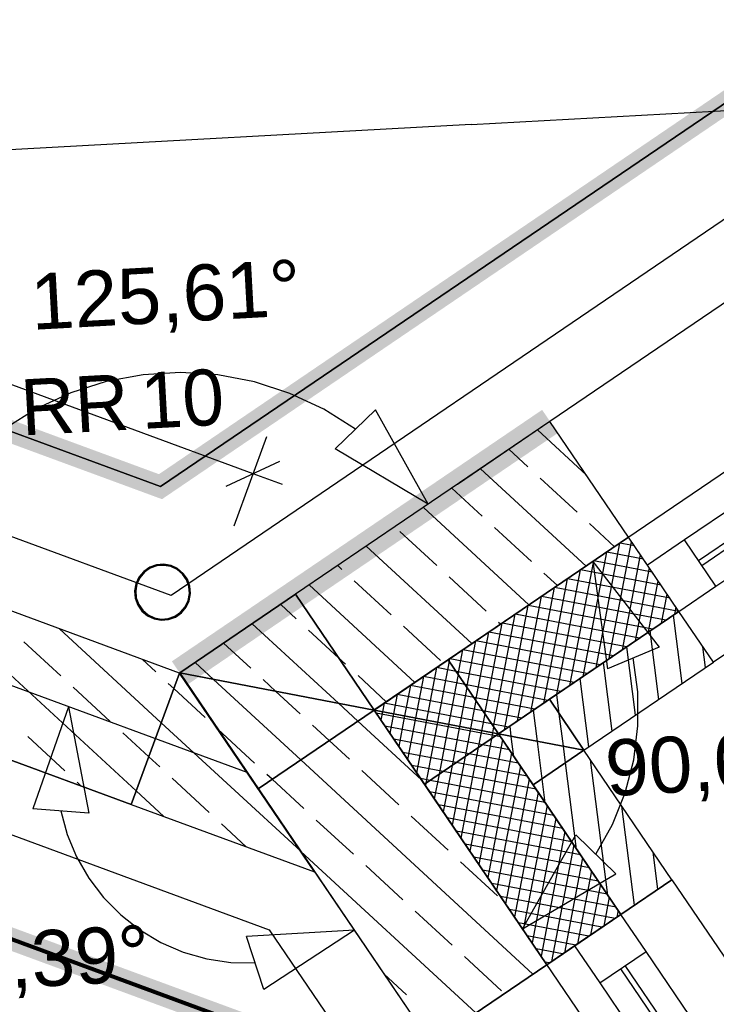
# Model space of a CAD drawing. Extents: x 199 to 1388, y 138 to 979.
# Tile 139 of 155: x 1005 to 1030, y 509 to 544. Entities that reach past the tile are written whole.
import ezdxf
from ezdxf.lldxf.tags import DXFTag

# ---------------------------------------------------------------- set-up
doc = ezdxf.new("R2010")
doc.units = 0
doc.layers.get('0').update_dxf_attribs({"lineweight": 25})
for name, color, linetype, lineweight, true_color in [('01AFU Allgemein Bemaßung-A07ET47HDI', 7, 'Continuous', 25, 0x848484), ('20 Außenwände-A07ET47EDI', 7, 'Continuous', 25, 0x848484), ('20 Dach Stb-Decke-A07ET47IDI', 7, 'Continuous', 25, 0x848484), ('20 Fallrohre - Beschriftung-A07ET47PDI', 7, 'Continuous', 25, 0x848484), ('20 Fallrohre-A07ET47YDI', 7, 'Continuous', 25, 0x848484), ('20 Fenster als Fassade-A07ET47TDI', 7, 'Continuous', 25, 0x848484), ('20 Fundament-A07ET47RDI', 7, 'Continuous', 25, 0x848484), ('20 Innenwände-A07ET47KDI', 7, 'Continuous', 25, 0x848484), ('A-0', 7, 'Continuous', 25, 0x848484), ('UPO_Loop2', 140, 'Continuous', 30, 0x00bfff), ('Uponor_TeilFlaecheGrenze', 6, 'Continuous', 25, 0xff00ff), ('Uponor_ZonenGrenze', 1, 'Continuous', 25, 0xff0000)]:
    doc.layers.add(name, color=color, linetype=linetype, lineweight=lineweight, true_color=true_color)
doc.layers.add('02 Raster Gebäude-A07ET47NDI', color=7, linetype='Continuous', lineweight=25)
doc.layers.add('X_Geometrie', color=7, linetype='Continuous', lineweight=25)
doc.styles.get("Standard").update_dxf_attribs({"font": 'arial.ttf'})
tags = doc.linetypes.add('Raster-A07ET47ODI', pattern=[0.2, 0.1, -0.05, 0, -0.05]).pattern_tags.tags
tags[10:11] = [DXFTag(74, 4), DXFTag(75, 0), DXFTag(340, '0'), DXFTag(46, 1.0), DXFTag(50, 0.0), DXFTag(44, 0.0), DXFTag(45, 0.0)]
tags[8:9] = [DXFTag(74, 4), DXFTag(75, 0), DXFTag(340, '0'), DXFTag(46, 1.0), DXFTag(50, 0.0), DXFTag(44, 0.0), DXFTag(45, 0.0)]
tags[6:7] = [DXFTag(74, 4), DXFTag(75, 0), DXFTag(340, '0'), DXFTag(46, 1.0), DXFTag(50, 0.0), DXFTag(44, 0.0), DXFTag(45, 0.0)]
tags[4:5] = [DXFTag(74, 4), DXFTag(75, 0), DXFTag(340, '0'), DXFTag(46, 1.0), DXFTag(50, 0.0), DXFTag(44, 0.0), DXFTag(45, 0.0)]
tags = doc.linetypes.add('Strichpunktx2', pattern=[2, 1, -0.5, 0, -0.5]).pattern_tags.tags
tags[10:11] = [DXFTag(74, 4), DXFTag(75, 0), DXFTag(340, '0'), DXFTag(46, 1.0), DXFTag(50, 0.0), DXFTag(44, 0.0), DXFTag(45, 0.0)]
tags[8:9] = [DXFTag(74, 4), DXFTag(75, 0), DXFTag(340, '0'), DXFTag(46, 1.0), DXFTag(50, 0.0), DXFTag(44, 0.0), DXFTag(45, 0.0)]
tags[6:7] = [DXFTag(74, 4), DXFTag(75, 0), DXFTag(340, '0'), DXFTag(46, 1.0), DXFTag(50, 0.0), DXFTag(44, 0.0), DXFTag(45, 0.0)]
tags[4:5] = [DXFTag(74, 4), DXFTag(75, 0), DXFTag(340, '0'), DXFTag(46, 1.0), DXFTag(50, 0.0), DXFTag(44, 0.0), DXFTag(45, 0.0)]
tags = doc.linetypes.add('Öffnungslinie Tür Fenster-A07ET47JDI', pattern=[0.115, 0.075, -0.04]).pattern_tags.tags
tags[6:7] = [DXFTag(74, 4), DXFTag(75, 0), DXFTag(340, '0'), DXFTag(46, 1.0), DXFTag(50, 0.0), DXFTag(44, 0.0), DXFTag(45, 0.0)]
tags[4:5] = [DXFTag(74, 4), DXFTag(75, 0), DXFTag(340, '0'), DXFTag(46, 1.0), DXFTag(50, 0.0), DXFTag(44, 0.0), DXFTag(45, 0.0)]

# ---------------------------------------------------------------- blocks, each defined once
blk = doc.blocks.new('Referenz-A07ET47ZDI', base_point=(226.995, 158.1))
at = {"layer": '01AFU Allgemein Bemaßung-A07ET47HDI'}
for p, q in [((1013.046, 528.111), (947.136, 552.375)), ((1009.116, 531.647), (1007.803, 531.402)), ((1010.449, 531.727), (1009.116, 531.647)), ((1011.782, 531.64), (1010.449, 531.727)), ((1013.093, 531.389), (1011.782, 531.64)), ((1007.803, 531.402), (1006.53, 530.997)), ((1014.364, 530.976), (1013.093, 531.389)), ((1006.53, 530.997), (1005.318, 530.436)), ((1015.573, 530.41), (1014.364, 530.976)), ((1005.318, 530.436), (1004.185, 529.73)), ((1016.703, 529.697), (1015.573, 530.41)), ((1015.986, 529), (1017.42, 530.394)), ((1019.304, 527.021), (1017.42, 530.394)), ((1013.532, 529.43), (1012.356, 526.234)), ((1019.304, 527.021), (1015.986, 529)), ((1012.084, 527.666), (1014.009, 528.555)), ((1014.102, 527.722), (1013.046, 528.111)), ((1025.188, 524.972), (1027.555, 521.919)), ((1025.188, 524.972), (1025.711, 521.144)), ((1027.555, 521.919), (1025.711, 521.144)), ((1026.796, 520.322), (1026.633, 521.531)), ((1026.802, 519.102), (1026.796, 520.322)), ((1006.455, 519.786), (1005.178, 516.139)), ((1006.455, 519.786), (1007.173, 515.989)), ((1026.651, 517.891), (1026.802, 519.102)), ((1026.345, 516.71), (1026.651, 517.891)), ((1025.889, 515.578), (1026.345, 516.71)), ((1007.173, 515.989), (1005.178, 516.139)), ((1006.175, 516.064), (1006.405, 515.223)), ((1025.291, 514.514), (1025.889, 515.578)), ((1006.405, 515.223), (1006.74, 514.419)), ((1022.678, 511.849), (1024.577, 515.214)), ((1024.577, 515.214), (1026.005, 513.814)), ((1006.74, 514.419), (1007.175, 513.664)), ((1007.175, 513.664), (1007.703, 512.971)), ((1022.678, 511.849), (1026.005, 513.814)), ((1007.703, 512.971), (1008.316, 512.351)), ((1008.316, 512.351), (1009.002, 511.814)), ((1009.002, 511.814), (1009.752, 511.369)), ((1016.666, 511.803), (1012.809, 511.583)), ((1016.666, 511.803), (1013.436, 509.683)), ((1013.436, 509.683), (1012.809, 511.583)), ((1009.752, 511.369), (1010.552, 511.024)), ((1010.552, 511.024), (1011.39, 510.784)), ((1011.39, 510.784), (1012.251, 510.653)), ((1012.251, 510.653), (1013.122, 510.633))]:
    blk.add_line(p, q, dxfattribs=at)
at = {"layer": '02 Raster Gebäude-A07ET47NDI', "linetype": 'Raster-A07ET47ODI', "ltscale": 56.250004}
for q in [(1085.231, 544.106), (321.873, 502.32)]:
    blk.add_line((1020.84, 540.581), q, dxfattribs=at)
at = {"layer": '02 Raster Gebäude-A07ET47NDI', "linetype": 'Strichpunktx2', "ltscale": 56.250004}
blk.add_line((1012.833, 517.438), (944.154, 542.722), dxfattribs=at)
at = {"layer": '02 Raster Gebäude-A07ET47NDI', "linetype": 'ByBlock', "ltscale": 56.250004}
blk.add_line((1020.84, 540.581), (1020.84, 540.581), dxfattribs=at)
blk.add_line((1020.84, 540.581), (1020.84, 540.581), dxfattribs=at)
at = {"layer": '20 Außenwände-A07ET47EDI'}
for p, q in [((1060.887, 555.255), (1023.658, 529.977)), ((1063.047, 549.227), (1028.465, 525.747)), ((1063.552, 548.483), (1028.97, 525.002)), ((1029.083, 524.837), (1063.664, 548.317)), ((1029.588, 524.092), (1064.17, 547.573)), ((1066.729, 546.651), (1029.5, 521.373)), ((1023.658, 529.977), (1014.563, 523.802)), ((1024.962, 528.057), (1023.21, 529.673)), ((1026.467, 525.841), (1023.658, 529.977)), ((1022.863, 528.36), (1022.19, 528.981)), ((1024.945, 524.808), (1021.171, 528.288)), ((1024.628, 526.733), (1023.304, 527.953)), ((1021.236, 526.595), (1020.151, 527.596)), ((1022.906, 523.423), (1019.132, 526.904)), ((1023.001, 524.969), (1021.678, 526.189)), ((1025.965, 525.5), (1025.069, 526.326)), ((1019.61, 524.831), (1018.286, 526.051)), ((1020.019, 521.463), (1026.467, 525.841)), ((1027.141, 524.848), (1026.467, 525.841)), ((1020.867, 522.039), (1017.093, 525.52)), ((1025.308, 521.186), (1026.158, 525.631)), ((1025.776, 521.504), (1026.575, 525.682)), ((1026.677, 525.531), (1026.157, 525.631)), ((1028.465, 525.747), (1027.141, 524.848)), ((1029.588, 524.092), (1028.465, 525.747)), ((1024.84, 520.868), (1025.69, 525.313)), ((1026.995, 525.063), (1025.689, 525.313)), ((1026.244, 521.821), (1026.892, 525.214)), ((1016.218, 524.694), (1016.073, 524.827)), ((1024.372, 520.55), (1025.222, 524.995)), ((1027.313, 524.595), (1025.221, 524.995)), ((1026.712, 522.139), (1027.21, 524.746)), ((1028.264, 523.193), (1027.141, 524.848)), ((1021.374, 523.204), (1020.051, 524.424)), ((1023.926, 524.116), (1023.442, 524.562)), ((1023.904, 520.233), (1024.754, 524.678)), ((1027.63, 524.127), (1024.753, 524.677)), ((1018.828, 520.654), (1015.054, 524.135)), ((1017.983, 523.067), (1016.659, 524.287)), ((1022.968, 519.597), (1023.818, 524.042)), ((1023.436, 519.915), (1024.286, 524.36)), ((1028.262, 523.192), (1023.817, 524.042)), ((1027.948, 523.659), (1024.285, 524.36)), ((1027.18, 522.457), (1027.528, 524.278)), ((1028.264, 523.193), (1029.588, 524.092)), ((1010.426, 520.993), (1014.563, 523.802)), ((1022.5, 519.279), (1023.35, 523.724)), ((1027.794, 522.874), (1023.349, 523.724)), ((1027.648, 522.775), (1027.846, 523.81)), ((1014.591, 522.929), (1014.034, 523.443)), ((1022.032, 518.962), (1022.882, 523.407)), ((1027.326, 522.556), (1022.881, 523.406)), ((1028.116, 523.093), (1028.163, 523.342)), ((1021.645, 519.068), (1022.414, 523.089)), ((1026.858, 522.239), (1022.413, 523.088)), ((1023.636, 520.051), (1028.264, 523.193)), ((1028.385, 520.616), (1028.071, 523.062)), ((1029.5, 521.373), (1028.264, 523.193)), ((1016.096, 519.909), (1013.015, 522.751)), ((1019.747, 521.44), (1018.424, 522.66)), ((1021.327, 519.536), (1021.946, 522.771)), ((1021.887, 522.731), (1021.815, 522.797)), ((1026.39, 521.921), (1021.945, 522.771)), ((1016.1, 521.538), (1015.032, 522.522)), ((1021.009, 520.004), (1021.478, 522.453)), ((1025.922, 521.603), (1021.477, 522.453)), ((1027.551, 520.05), (1027.236, 522.495)), ((1012.964, 521.165), (1011.995, 522.058)), ((1020.692, 520.472), (1021.01, 522.135)), ((1025.454, 521.285), (1021.009, 522.135)), ((1020.374, 520.94), (1020.542, 521.818)), ((1024.986, 520.968), (1020.541, 521.817)), ((1026.716, 519.483), (1026.402, 521.929)), ((1029.22, 521.183), (1029.124, 521.927)), ((1011.63, 520.763), (1010.976, 521.366)), ((1016.356, 521.302), (1016.1, 521.538)), ((1020.019, 521.463), (1017.371, 519.665)), ((1020.056, 521.408), (1019.64, 519.231)), ((1020.056, 521.408), (1020.074, 521.5)), ((1024.518, 520.65), (1020.073, 521.5)), ((1024.872, 518.231), (1029.5, 521.373)), ((1025.881, 518.916), (1025.567, 521.362)), ((1010.426, 520.993), (1019.409, 507.763)), ((1017.809, 519.962), (1016.797, 520.896)), ((1019.606, 521.182), (1019.247, 519.307)), ((1020.3, 521.049), (1019.605, 521.182)), ((1020.374, 520.94), (1020.033, 519.156)), ((1024.05, 520.332), (1020.3, 521.049)), ((1014.75, 517.886), (1011.63, 520.763)), ((1013.863, 520.336), (1013.405, 520.758)), ((1018.67, 520.547), (1018.461, 519.457)), ((1020.935, 520.113), (1018.669, 520.546)), ((1019.138, 520.864), (1018.854, 519.382)), ((1020.617, 520.581), (1019.137, 520.864)), ((1023.582, 520.014), (1020.617, 520.581)), ((1025.047, 518.35), (1024.733, 520.795)), ((1014.729, 519.538), (1013.863, 520.336)), ((1018.202, 520.229), (1018.068, 519.532)), ((1021.253, 519.645), (1018.201, 520.229)), ((1020.692, 520.472), (1020.426, 519.081)), ((1023.987, 519.535), (1023.898, 520.229)), ((1016.789, 519.27), (1016.096, 519.909)), ((1017.734, 519.911), (1017.675, 519.607)), ((1021.571, 519.177), (1017.733, 519.911)), ((1021.009, 520.004), (1020.819, 519.006)), ((1023.114, 519.697), (1020.935, 520.113)), ((1023.636, 520.051), (1021.816, 518.815)), ((1023.546, 510.571), (1017.371, 519.665)), ((1021.71, 518.743), (1017.444, 519.559)), ((1017.675, 519.607), (1017.617, 519.303)), ((1018.068, 519.532), (1017.935, 518.835)), ((1021.327, 519.536), (1021.211, 518.931)), ((1022.646, 519.379), (1021.253, 519.645)), ((1023.206, 518.55), (1023.063, 519.662)), ((1024.137, 518.372), (1023.987, 519.535)), ((1015.77, 518.578), (1015.17, 519.131)), ((1019.064, 517.173), (1016.789, 519.27)), ((1018.461, 519.457), (1018.253, 518.367)), ((1018.854, 519.382), (1018.571, 517.899)), ((1019.247, 519.307), (1018.888, 517.431)), ((1019.64, 519.231), (1019.224, 517.055)), ((1020.033, 519.156), (1019.692, 517.373)), ((1022.178, 519.061), (1021.571, 519.177)), ((1013.102, 517.773), (1011.793, 518.981)), ((1021.242, 518.425), (1017.761, 519.091)), ((1020.426, 519.081), (1020.16, 517.691)), ((1020.819, 519.006), (1020.628, 518.008)), ((1021.211, 518.931), (1021.096, 518.326)), ((1021.604, 518.856), (1021.564, 518.644)), ((1021.645, 519.068), (1021.604, 518.856)), ((1026.193, 512.369), (1021.816, 518.815)), ((1022.276, 518.727), (1022.229, 519.095)), ((1016.493, 517.911), (1015.77, 518.578)), ((1020.774, 518.108), (1018.079, 518.623)), ((1021.564, 518.644), (1020.795, 514.623)), ((1021.963, 518.6), (1021.113, 514.155)), ((1022.206, 518.241), (1021.242, 518.425)), ((1021.889, 518.709), (1021.71, 518.743)), ((1022.369, 518.001), (1022.276, 518.727)), ((1023.378, 517.216), (1023.206, 518.55)), ((1020.306, 517.79), (1018.397, 518.155)), ((1021.096, 518.326), (1020.477, 515.091)), ((1022.524, 517.773), (1020.774, 518.108)), ((1022.28, 518.132), (1021.431, 513.687)), ((1024.212, 517.783), (1024.137, 518.372)), ((1028.014, 513.605), (1024.872, 518.231)), ((1023.049, 510.234), (1014.75, 517.886)), ((1020.628, 518.008), (1020.159, 515.559)), ((1022.842, 517.305), (1020.306, 517.79)), ((1024.608, 514.704), (1024.212, 517.783)), ((1025.727, 513.056), (1025.106, 517.886)), ((1013.731, 517.193), (1013.543, 517.367)), ((1018.258, 516.284), (1016.934, 517.504)), ((1019.838, 517.472), (1018.715, 517.687)), ((1019.692, 517.373), (1019.524, 516.495)), ((1023.16, 516.837), (1019.838, 517.472)), ((1020.16, 517.691), (1019.842, 516.027)), ((1022.598, 517.664), (1021.748, 513.219)), ((1014.866, 516.147), (1013.731, 517.193)), ((1019.37, 517.154), (1019.032, 517.219)), ((1019.224, 517.055), (1019.206, 516.963)), ((1023.477, 516.369), (1019.37, 517.154)), ((1022.916, 517.196), (1022.066, 512.751)), ((1023.489, 516.353), (1023.378, 517.216)), ((1023.795, 515.901), (1019.35, 516.751)), ((1023.234, 516.728), (1022.384, 512.283)), ((1024.113, 515.433), (1019.668, 516.283)), ((1023.551, 516.26), (1022.702, 511.815)), ((1026.68, 512.699), (1026.225, 516.238)), ((1016.631, 514.52), (1015.307, 515.74)), ((1020.022, 514.657), (1018.699, 515.877)), ((1024.431, 514.965), (1019.986, 515.815)), ((1023.869, 515.792), (1023.019, 511.347)), ((1024.748, 514.497), (1020.303, 515.347)), ((1024.187, 515.324), (1023.337, 510.879)), ((1021.01, 508.849), (1014.757, 514.615)), ((1025.066, 514.029), (1020.621, 514.879)), ((1024.505, 514.856), (1023.706, 510.68)), ((1027.515, 513.266), (1027.345, 514.59)), ((1021.786, 513.03), (1020.463, 514.25)), ((1025.384, 513.561), (1020.939, 514.411)), ((1024.823, 514.388), (1024.174, 510.998)), ((1018.395, 512.893), (1017.072, 514.113)), ((1025.702, 513.093), (1021.257, 513.943)), ((1025.14, 513.92), (1024.642, 511.316)), ((1028.014, 513.605), (1026.193, 512.369)), ((1028.014, 513.605), (1053.292, 476.375)), ((1026.019, 512.625), (1021.574, 513.475)), ((1025.458, 513.452), (1025.11, 511.634)), ((1025.982, 512.225), (1021.892, 513.007)), ((1025.776, 512.984), (1025.578, 511.951)), ((1020.159, 511.266), (1018.836, 512.486)), ((1025.514, 511.907), (1022.21, 512.539)), ((1026.094, 512.516), (1026.046, 512.269)), ((1026.193, 512.369), (1024.539, 511.245)), ((1027.092, 511.045), (1026.193, 512.369)), ((1025.046, 511.59), (1022.528, 512.071)), ((1024.578, 511.272), (1022.846, 511.603)), ((1024.11, 510.954), (1023.163, 511.135)), ((1024.539, 511.245), (1023.546, 510.571)), ((1024.539, 511.245), (1025.438, 509.922)), ((1025.438, 509.922), (1027.092, 511.045)), ((1050.573, 476.463), (1027.092, 511.045)), ((1021.924, 509.639), (1020.6, 510.859)), ((1023.546, 510.571), (1019.409, 507.763)), ((1023.642, 510.636), (1023.481, 510.667)), ((1026.182, 510.427), (1049.663, 475.845)), ((1049.828, 475.958), (1026.348, 510.54)), ((1018.532, 509.501), (1017.721, 510.25)), ((1025.438, 509.922), (1048.918, 475.34))]:
    blk.add_line(p, q, dxfattribs=at)
at = {"layer": '20 Dach Stb-Decke-A07ET47IDI'}
for p, q in [((1077.549, 560.524), (1017.366, 519.662)), ((1017.366, 519.662), (1055.877, 462.944))]:
    blk.add_line(p, q, dxfattribs=at)
at = {"layer": '20 Fallrohre-A07ET47YDI'}
for p, q in [((1009.353, 524.766), (1009.138, 524.617)), ((1009.598, 524.855), (1009.353, 524.766)), ((1009.607, 524.816), (1009.371, 524.731)), ((1009.858, 524.877), (1009.598, 524.855)), ((1009.857, 524.837), (1009.607, 524.816)), ((1010.103, 524.793), (1009.857, 524.837)), ((1010.115, 524.831), (1009.858, 524.877)), ((1010.33, 524.686), (1010.103, 524.793)), ((1010.352, 524.72), (1010.115, 524.831)), ((1008.97, 524.418), (1008.859, 524.182)), ((1009.004, 524.396), (1008.897, 524.169)), ((1009.138, 524.617), (1008.97, 524.418)), ((1009.165, 524.588), (1009.004, 524.396)), ((1009.371, 524.731), (1009.165, 524.588)), ((1010.522, 524.524), (1010.33, 524.686)), ((1010.551, 524.551), (1010.352, 524.72)), ((1010.665, 524.319), (1010.522, 524.524)), ((1010.7, 524.337), (1010.551, 524.551)), ((1008.859, 524.182), (1008.813, 523.925)), ((1008.897, 524.169), (1008.853, 523.923)), ((1010.75, 524.083), (1010.665, 524.319)), ((1010.789, 524.091), (1010.7, 524.337)), ((1010.771, 523.833), (1010.75, 524.083)), ((1010.811, 523.831), (1010.789, 524.091)), ((1008.813, 523.925), (1008.835, 523.664)), ((1008.853, 523.923), (1008.874, 523.673)), ((1010.726, 523.586), (1010.771, 523.833)), ((1010.765, 523.574), (1010.811, 523.831)), ((1008.835, 523.664), (1008.923, 523.419)), ((1008.874, 523.673), (1008.959, 523.437)), ((1008.923, 523.419), (1009.072, 523.205)), ((1008.959, 523.437), (1009.102, 523.232)), ((1010.458, 523.168), (1010.62, 523.36)), ((1010.485, 523.139), (1010.653, 523.338)), ((1010.62, 523.36), (1010.726, 523.586)), ((1010.653, 523.338), (1010.765, 523.574)), ((1009.072, 523.205), (1009.272, 523.036)), ((1009.102, 523.232), (1009.293, 523.07)), ((1009.272, 523.036), (1009.508, 522.925)), ((1009.293, 523.07), (1009.52, 522.963)), ((1010.017, 522.94), (1010.252, 523.025)), ((1010.025, 522.901), (1010.271, 522.989)), ((1010.252, 523.025), (1010.458, 523.168)), ((1010.271, 522.989), (1010.485, 523.139)), ((1009.508, 522.925), (1009.765, 522.879)), ((1009.52, 522.963), (1009.767, 522.919)), ((1009.765, 522.879), (1010.025, 522.901)), ((1009.767, 522.919), (1010.017, 522.94))]:
    blk.add_line(p, q, dxfattribs=at)
for points in [[(1009.353, 524.719), (1009.277, 524.719), (1009.353, 524.766)], [(1009.371, 524.766), (1009.353, 524.766), (1009.371, 524.774)], [(1009.371, 524.731), (1009.353, 524.731), (1009.353, 524.766)], [(1009.371, 524.731), (1009.371, 524.766), (1009.353, 524.766)], [(1009.474, 524.774), (1009.371, 524.774), (1009.497, 524.784)], [(1009.371, 524.774), (1009.497, 524.784), (1009.395, 524.784)], [(1009.371, 524.731), (1009.474, 524.774), (1009.371, 524.774)], [(1009.497, 524.784), (1009.395, 524.784), (1009.497, 524.827)], [(1009.51, 524.827), (1009.497, 524.827), (1009.51, 524.83)], [(1009.51, 524.789), (1009.497, 524.789), (1009.497, 524.827)], [(1009.51, 524.789), (1009.51, 524.827), (1009.497, 524.827)], [(1009.497, 524.784), (1009.51, 524.789), (1009.497, 524.789)], [(1009.65, 524.83), (1009.51, 524.83), (1009.65, 524.865)], [(1009.65, 524.824), (1009.51, 524.824), (1009.51, 524.83)], [(1009.65, 524.824), (1009.65, 524.83), (1009.51, 524.83)], [(1009.51, 524.789), (1009.65, 524.824), (1009.51, 524.824)], [(1009.656, 524.825), (1009.65, 524.825), (1009.65, 524.865)], [(1009.656, 524.825), (1009.656, 524.865), (1009.65, 524.865)], [(1009.656, 524.865), (1009.65, 524.865), (1009.656, 524.865)], [(1009.65, 524.824), (1009.656, 524.825), (1009.65, 524.825)], [(1009.806, 524.865), (1009.656, 524.865), (1009.806, 524.878)], [(1009.806, 524.838), (1009.656, 524.838), (1009.656, 524.865)], [(1009.806, 524.838), (1009.806, 524.865), (1009.656, 524.865)], [(1009.656, 524.825), (1009.806, 524.838), (1009.656, 524.838)], [(1009.806, 524.838), (1009.806, 524.838), (1009.806, 524.878)], [(1009.806, 524.838), (1009.806, 524.878), (1009.806, 524.878)], [(1009.806, 524.878), (1009.806, 524.878), (1009.806, 524.878)], [(1009.924, 524.838), (1009.806, 524.838), (1009.806, 524.878)], [(1009.957, 524.867), (1009.839, 524.867), (1009.806, 524.878)], [(1009.806, 524.838), (1009.806, 524.838), (1009.806, 524.838)], [(1009.957, 524.827), (1009.924, 524.838), (1009.806, 524.838)], [(1009.957, 524.827), (1009.957, 524.867), (1009.839, 524.867)], [(1009.962, 524.827), (1009.957, 524.827), (1009.957, 524.867)], [(1009.963, 524.866), (1009.957, 524.866), (1009.957, 524.867)], [(1009.963, 524.825), (1009.963, 524.866), (1009.957, 524.866)], [(1009.963, 524.825), (1009.962, 524.827), (1009.957, 524.827)], [(1010.041, 524.825), (1009.963, 524.825), (1009.963, 524.866)], [(1010.103, 524.834), (1010.025, 524.834), (1009.963, 524.866)], [(1010.103, 524.793), (1010.041, 524.825), (1009.963, 524.825)], [(1010.103, 524.793), (1010.103, 524.834), (1010.025, 524.834)], [(1010.114, 524.793), (1010.103, 524.793), (1010.103, 524.834)], [(1010.115, 524.831), (1010.104, 524.831), (1010.103, 524.834)], [(1010.115, 524.788), (1010.114, 524.793), (1010.103, 524.793)], [(1010.115, 524.788), (1010.115, 524.831), (1010.104, 524.831)], [(1010.173, 524.788), (1010.115, 524.788), (1010.115, 524.831)], [(1010.243, 524.779), (1010.185, 524.779), (1010.115, 524.831)], [(1010.243, 524.736), (1010.173, 524.788), (1010.115, 524.788)], [(1010.243, 524.736), (1010.243, 524.779), (1010.185, 524.779)], [(1010.257, 524.736), (1010.243, 524.736), (1010.243, 524.779)], [(1010.261, 524.771), (1010.245, 524.771), (1010.243, 524.779)], [(1010.261, 524.725), (1010.261, 524.771), (1010.245, 524.771)], [(1010.306, 524.725), (1010.261, 524.725), (1010.261, 524.771)], [(1010.372, 524.704), (1010.326, 524.704), (1010.261, 524.771)], [(1008.999, 524.386), (1008.954, 524.386), (1008.999, 524.461)], [(1009.032, 524.461), (1008.999, 524.461), (1009.032, 524.5)], [(1009.032, 524.438), (1008.999, 524.438), (1008.999, 524.461)], [(1009.032, 524.438), (1009.032, 524.461), (1008.999, 524.461)], [(1008.999, 524.384), (1009.032, 524.438), (1008.999, 524.438)], [(1009.084, 524.5), (1009.032, 524.5), (1009.101, 524.519)], [(1009.032, 524.5), (1009.101, 524.519), (1009.048, 524.519)], [(1009.032, 524.438), (1009.084, 524.5), (1009.032, 524.5)], [(1009.101, 524.519), (1009.048, 524.519), (1009.101, 524.581)], [(1009.129, 524.581), (1009.101, 524.581), (1009.129, 524.606)], [(1009.129, 524.553), (1009.101, 524.553), (1009.101, 524.581)], [(1009.129, 524.553), (1009.129, 524.581), (1009.101, 524.581)], [(1009.101, 524.519), (1009.129, 524.553), (1009.101, 524.553)], [(1009.19, 524.606), (1009.129, 524.606), (1009.219, 524.631)], [(1009.129, 524.606), (1009.219, 524.631), (1009.158, 524.631)], [(1009.129, 524.553), (1009.19, 524.606), (1009.129, 524.606)], [(1009.219, 524.631), (1009.158, 524.631), (1009.219, 524.684)], [(1009.243, 524.684), (1009.219, 524.684), (1009.243, 524.698)], [(1009.243, 524.651), (1009.219, 524.651), (1009.219, 524.684)], [(1009.243, 524.651), (1009.243, 524.684), (1009.219, 524.684)], [(1009.219, 524.631), (1009.243, 524.651), (1009.219, 524.651)], [(1009.319, 524.698), (1009.243, 524.698), (1009.353, 524.719)], [(1009.243, 524.698), (1009.353, 524.719), (1009.277, 524.719)], [(1009.243, 524.651), (1009.319, 524.698), (1009.243, 524.698)], [(1009.353, 524.719), (1009.371, 524.731), (1009.353, 524.731)], [(1010.261, 524.725), (1010.257, 524.736), (1010.243, 524.736)], [(1010.372, 524.658), (1010.306, 524.725), (1010.261, 524.725)], [(1010.372, 524.658), (1010.372, 524.704), (1010.326, 524.704)], [(1010.388, 524.658), (1010.372, 524.658), (1010.372, 524.704)], [(1010.395, 524.69), (1010.377, 524.69), (1010.372, 524.704)], [(1010.395, 524.638), (1010.388, 524.658), (1010.372, 524.658)], [(1010.395, 524.638), (1010.395, 524.69), (1010.377, 524.69)], [(1010.432, 524.638), (1010.395, 524.638), (1010.395, 524.69)], [(1010.487, 524.613), (1010.45, 524.613), (1010.395, 524.69)], [(1010.487, 524.561), (1010.432, 524.638), (1010.395, 524.638)], [(1010.487, 524.561), (1010.487, 524.613), (1010.45, 524.613)], [(1010.504, 524.561), (1010.487, 524.561), (1010.487, 524.613)], [(1010.515, 524.589), (1010.495, 524.589), (1010.487, 524.613)], [(1010.515, 524.528), (1010.504, 524.561), (1010.487, 524.561)], [(1010.515, 524.528), (1010.515, 524.589), (1010.495, 524.589)], [(1010.545, 524.528), (1010.515, 524.528), (1010.515, 524.589)], [(1010.585, 524.508), (1010.555, 524.508), (1010.515, 524.589)], [(1010.585, 524.447), (1010.545, 524.528), (1010.515, 524.528)], [(1010.585, 524.447), (1010.585, 524.508), (1010.555, 524.508)], [(1010.603, 524.447), (1010.585, 524.447), (1010.585, 524.508)], [(1010.617, 524.47), (1010.596, 524.47), (1010.585, 524.508)], [(1010.617, 524.395), (1010.603, 524.447), (1010.585, 524.447)], [(1010.617, 524.395), (1010.617, 524.47), (1010.596, 524.47)], [(1010.641, 524.395), (1010.617, 524.395), (1010.617, 524.47)], [(1010.665, 524.394), (1010.641, 524.394), (1010.617, 524.47)], [(1010.665, 524.319), (1010.641, 524.395), (1010.617, 524.395)], [(1010.665, 524.319), (1010.665, 524.394), (1010.641, 524.394)], [(1010.681, 524.319), (1010.665, 524.319), (1010.665, 524.394)], [(1010.7, 524.337), (1010.677, 524.337), (1010.665, 524.394)], [(1008.852, 524.036), (1008.825, 524.036), (1008.852, 524.151)], [(1008.859, 524.151), (1008.852, 524.151), (1008.859, 524.182)], [(1008.859, 523.971), (1008.852, 523.971), (1008.852, 524.151)], [(1008.859, 523.971), (1008.859, 524.151), (1008.852, 524.151)], [(1008.863, 524.182), (1008.859, 524.182), (1008.863, 524.191)], [(1008.863, 524.023), (1008.859, 524.023), (1008.859, 524.182)], [(1008.863, 524.023), (1008.863, 524.182), (1008.859, 524.182)], [(1008.897, 524.191), (1008.863, 524.191), (1008.897, 524.275)], [(1008.897, 524.169), (1008.863, 524.169), (1008.863, 524.191)], [(1008.897, 524.169), (1008.897, 524.191), (1008.863, 524.191)], [(1008.863, 524.023), (1008.897, 524.169), (1008.863, 524.169)], [(1008.918, 524.275), (1008.897, 524.275), (1008.918, 524.327)], [(1008.918, 524.221), (1008.897, 524.221), (1008.897, 524.275)], [(1008.918, 524.221), (1008.918, 524.275), (1008.897, 524.275)], [(1008.897, 524.169), (1008.918, 524.221), (1008.897, 524.221)], [(1008.954, 524.327), (1008.918, 524.327), (1008.954, 524.386)], [(1008.954, 524.309), (1008.918, 524.309), (1008.918, 524.327)], [(1008.954, 524.309), (1008.954, 524.327), (1008.918, 524.327)], [(1008.918, 524.221), (1008.954, 524.309), (1008.918, 524.309)], [(1008.999, 524.384), (1008.954, 524.384), (1008.954, 524.386)], [(1008.999, 524.384), (1008.999, 524.386), (1008.954, 524.386)], [(1008.954, 524.309), (1008.999, 524.384), (1008.954, 524.384)], [(1010.7, 524.234), (1010.681, 524.319), (1010.665, 524.319)], [(1010.7, 524.234), (1010.7, 524.337), (1010.677, 524.337)], [(1010.715, 524.234), (1010.7, 524.234), (1010.7, 524.337)], [(1010.723, 524.282), (1010.708, 524.282), (1010.7, 524.337)], [(1010.723, 524.18), (1010.715, 524.234), (1010.7, 524.234)], [(1010.723, 524.18), (1010.723, 524.282), (1010.708, 524.282)], [(1010.738, 524.18), (1010.723, 524.18), (1010.723, 524.282)], [(1010.759, 524.197), (1010.735, 524.197), (1010.723, 524.282)], [(1010.759, 524.033), (1010.738, 524.18), (1010.723, 524.18)], [(1010.759, 524.033), (1010.759, 524.197), (1010.735, 524.197)], [(1010.761, 524.033), (1010.759, 524.033), (1010.759, 524.197)], [(1010.761, 524.192), (1010.759, 524.192), (1010.759, 524.197)], [(1010.761, 524.01), (1010.761, 524.192), (1010.759, 524.192)], [(1010.767, 524.01), (1010.761, 524.01), (1010.761, 524.192)], [(1010.772, 524.149), (1010.763, 524.149), (1010.761, 524.192)], [(1010.772, 523.883), (1010.772, 524.149), (1010.763, 524.149)], [(1010.799, 523.72), (1010.772, 523.72), (1010.772, 524.149)], [(1010.799, 524.04), (1010.779, 524.04), (1010.772, 524.149)], [(1008.823, 523.872), (1008.812, 523.872), (1008.823, 524.029)], [(1008.823, 523.737), (1008.823, 523.872), (1008.812, 523.872)], [(1008.825, 524.029), (1008.823, 524.029), (1008.825, 524.036)], [(1008.825, 523.737), (1008.823, 523.737), (1008.823, 524.029)], [(1008.825, 523.716), (1008.825, 524.029), (1008.823, 524.029)], [(1008.825, 523.716), (1008.825, 523.737), (1008.823, 523.737)], [(1008.845, 523.716), (1008.825, 523.716), (1008.825, 524.036)], [(1008.852, 523.607), (1008.852, 524.036), (1008.825, 524.036)], [(1008.852, 523.607), (1008.845, 523.716), (1008.825, 523.716)], [(1008.852, 523.872), (1008.859, 523.971), (1008.852, 523.971)], [(1008.861, 523.607), (1008.852, 523.607), (1008.852, 523.872)], [(1008.862, 523.746), (1008.856, 523.746), (1008.852, 523.872)], [(1008.862, 523.564), (1008.862, 523.746), (1008.856, 523.746)], [(1008.859, 523.971), (1008.863, 524.023), (1008.859, 524.023)], [(1008.864, 523.564), (1008.862, 523.564), (1008.862, 523.746)], [(1008.864, 523.722), (1008.863, 523.722), (1008.862, 523.746)], [(1008.864, 523.559), (1008.864, 523.722), (1008.863, 523.722)], [(1008.888, 523.559), (1008.864, 523.559), (1008.864, 523.722)], [(1008.9, 523.576), (1008.886, 523.576), (1008.864, 523.722)], [(1010.761, 523.586), (1010.726, 523.586), (1010.761, 523.733)], [(1010.761, 524.01), (1010.761, 524.033), (1010.759, 524.033)], [(1010.772, 523.883), (1010.767, 524.01), (1010.761, 524.01)], [(1010.765, 523.733), (1010.761, 523.733), (1010.765, 523.785)], [(1010.765, 523.574), (1010.761, 523.574), (1010.761, 523.733)], [(1010.765, 523.574), (1010.765, 523.733), (1010.761, 523.733)], [(1010.772, 523.785), (1010.765, 523.785), (1010.772, 523.883)], [(1010.772, 523.605), (1010.765, 523.605), (1010.765, 523.785)], [(1010.772, 523.605), (1010.772, 523.785), (1010.765, 523.785)], [(1010.772, 523.605), (1010.799, 523.72), (1010.772, 523.72)], [(1010.799, 523.72), (1010.799, 524.04), (1010.779, 524.04)], [(1010.8, 523.727), (1010.799, 523.727), (1010.799, 524.04)], [(1010.8, 524.019), (1010.799, 524.019), (1010.799, 524.04)], [(1010.8, 523.727), (1010.8, 524.019), (1010.799, 524.019)], [(1010.799, 523.72), (1010.8, 523.727), (1010.799, 523.727)], [(1010.812, 523.884), (1010.8, 523.884), (1010.8, 524.019)], [(1010.8, 523.727), (1010.812, 523.884), (1010.8, 523.884)], [(1008.862, 523.564), (1008.861, 523.607), (1008.852, 523.607)], [(1008.864, 523.559), (1008.864, 523.564), (1008.862, 523.564)], [(1008.9, 523.473), (1008.888, 523.559), (1008.864, 523.559)], [(1008.9, 523.473), (1008.9, 523.576), (1008.886, 523.576)], [(1008.915, 523.473), (1008.9, 523.473), (1008.9, 523.576)], [(1008.923, 523.522), (1008.908, 523.522), (1008.9, 523.576)], [(1008.923, 523.419), (1008.915, 523.473), (1008.9, 523.473)], [(1008.923, 523.419), (1008.923, 523.522), (1008.908, 523.522)], [(1008.946, 523.419), (1008.923, 523.419), (1008.923, 523.522)], [(1008.959, 523.437), (1008.942, 523.437), (1008.923, 523.522)], [(1008.959, 523.362), (1008.946, 523.419), (1008.923, 523.419)], [(1008.959, 523.362), (1008.959, 523.437), (1008.942, 523.437)], [(1008.982, 523.362), (1008.959, 523.362), (1008.959, 523.437)], [(1009.006, 523.361), (1008.983, 523.361), (1008.959, 523.437)], [(1009.006, 523.286), (1008.982, 523.362), (1008.959, 523.362)], [(1009.006, 523.286), (1009.006, 523.361), (1008.983, 523.361)], [(1009.028, 523.286), (1009.006, 523.286), (1009.006, 523.361)], [(1009.038, 523.309), (1009.021, 523.309), (1009.006, 523.361)], [(1010.624, 523.318), (1010.592, 523.318), (1010.624, 523.372)], [(1010.67, 523.372), (1010.624, 523.372), (1010.67, 523.447)], [(1010.67, 523.37), (1010.624, 523.37), (1010.624, 523.372)], [(1010.67, 523.37), (1010.67, 523.372), (1010.624, 523.372)], [(1010.624, 523.295), (1010.67, 523.37), (1010.624, 523.37)], [(1010.705, 523.447), (1010.67, 523.447), (1010.705, 523.535)], [(1010.705, 523.429), (1010.67, 523.429), (1010.67, 523.447)], [(1010.705, 523.429), (1010.705, 523.447), (1010.67, 523.447)], [(1010.67, 523.37), (1010.705, 523.429), (1010.67, 523.429)], [(1010.726, 523.535), (1010.705, 523.535), (1010.726, 523.586)], [(1010.726, 523.481), (1010.705, 523.481), (1010.705, 523.535)], [(1010.726, 523.481), (1010.726, 523.535), (1010.705, 523.535)], [(1010.705, 523.429), (1010.726, 523.481), (1010.705, 523.481)], [(1010.761, 523.565), (1010.726, 523.565), (1010.726, 523.586)], [(1010.761, 523.565), (1010.761, 523.586), (1010.726, 523.586)], [(1010.726, 523.481), (1010.761, 523.565), (1010.726, 523.565)], [(1010.761, 523.565), (1010.765, 523.574), (1010.761, 523.574)], [(1010.765, 523.574), (1010.772, 523.605), (1010.765, 523.605)], [(1009.038, 523.248), (1009.028, 523.286), (1009.006, 523.286)], [(1009.038, 523.248), (1009.038, 523.309), (1009.021, 523.309)], [(1009.068, 523.248), (1009.038, 523.248), (1009.038, 523.309)], [(1009.109, 523.228), (1009.078, 523.228), (1009.038, 523.309)], [(1009.109, 523.167), (1009.068, 523.248), (1009.038, 523.248)], [(1009.109, 523.167), (1009.109, 523.228), (1009.078, 523.228)], [(1009.129, 523.167), (1009.109, 523.167), (1009.109, 523.228)], [(1009.137, 523.195), (1009.119, 523.195), (1009.109, 523.228)], [(1009.137, 523.143), (1009.129, 523.167), (1009.109, 523.167)], [(1009.137, 523.143), (1009.137, 523.195), (1009.119, 523.195)], [(1009.174, 523.143), (1009.137, 523.143), (1009.137, 523.195)], [(1009.229, 523.118), (1009.192, 523.118), (1009.137, 523.195)], [(1009.229, 523.066), (1009.174, 523.143), (1009.137, 523.143)], [(1009.229, 523.066), (1009.229, 523.118), (1009.192, 523.118)], [(1009.247, 523.066), (1009.229, 523.066), (1009.229, 523.118)], [(1009.252, 523.098), (1009.235, 523.098), (1009.229, 523.118)], [(1009.252, 523.051), (1009.247, 523.066), (1009.229, 523.066)], [(1009.252, 523.051), (1009.252, 523.098), (1009.235, 523.098)], [(1009.297, 523.051), (1009.252, 523.051), (1009.252, 523.098)], [(1009.363, 523.031), (1009.317, 523.031), (1009.252, 523.098)], [(1009.363, 522.984), (1009.297, 523.051), (1009.252, 523.051)], [(1009.363, 522.984), (1009.363, 523.031), (1009.317, 523.031)], [(1009.378, 522.984), (1009.363, 522.984), (1009.363, 523.031)], [(1009.381, 523.02), (1009.366, 523.02), (1009.363, 523.031)], [(1009.381, 522.977), (1009.381, 523.02), (1009.366, 523.02)], [(1009.438, 522.977), (1009.381, 522.977), (1009.381, 523.02)], [(1009.508, 522.968), (1009.45, 522.968), (1009.381, 523.02)], [(1010.252, 522.982), (1010.15, 522.982), (1010.252, 523.025)], [(1010.271, 523.025), (1010.252, 523.025), (1010.271, 523.036)], [(1010.271, 522.989), (1010.252, 522.989), (1010.252, 523.025)], [(1010.271, 522.989), (1010.271, 523.025), (1010.252, 523.025)], [(1010.252, 522.982), (1010.271, 522.989), (1010.252, 522.989)], [(1010.346, 523.036), (1010.271, 523.036), (1010.38, 523.057)], [(1010.271, 523.036), (1010.38, 523.057), (1010.305, 523.057)], [(1010.271, 522.989), (1010.346, 523.036), (1010.271, 523.036)], [(1010.38, 523.057), (1010.305, 523.057), (1010.38, 523.104)], [(1010.404, 523.104), (1010.38, 523.104), (1010.404, 523.125)], [(1010.404, 523.072), (1010.38, 523.072), (1010.38, 523.104)], [(1010.404, 523.072), (1010.404, 523.104), (1010.38, 523.104)], [(1010.38, 523.057), (1010.404, 523.072), (1010.38, 523.072)], [(1010.465, 523.125), (1010.404, 523.125), (1010.494, 523.15)], [(1010.404, 523.125), (1010.494, 523.15), (1010.433, 523.15)], [(1010.404, 523.072), (1010.465, 523.125), (1010.404, 523.125)], [(1010.494, 523.15), (1010.433, 523.15), (1010.494, 523.203)], [(1010.523, 523.203), (1010.494, 523.203), (1010.523, 523.237)], [(1010.523, 523.175), (1010.494, 523.175), (1010.494, 523.203)], [(1010.523, 523.175), (1010.523, 523.203), (1010.494, 523.203)], [(1010.494, 523.15), (1010.523, 523.175), (1010.494, 523.175)], [(1010.575, 523.237), (1010.523, 523.237), (1010.592, 523.256)], [(1010.523, 523.237), (1010.592, 523.256), (1010.539, 523.256)], [(1010.523, 523.175), (1010.575, 523.237), (1010.523, 523.237)], [(1010.592, 523.256), (1010.539, 523.256), (1010.592, 523.318)], [(1010.624, 523.295), (1010.592, 523.295), (1010.592, 523.318)], [(1010.624, 523.295), (1010.624, 523.318), (1010.592, 523.318)], [(1010.592, 523.256), (1010.624, 523.295), (1010.592, 523.295)], [(1009.381, 522.977), (1009.378, 522.984), (1009.363, 522.984)], [(1009.508, 522.925), (1009.438, 522.977), (1009.381, 522.977)], [(1009.508, 522.925), (1009.508, 522.968), (1009.45, 522.968)], [(1009.519, 522.925), (1009.508, 522.925), (1009.508, 522.968)], [(1009.52, 522.963), (1009.509, 522.963), (1009.508, 522.968)], [(1009.52, 522.922), (1009.519, 522.925), (1009.508, 522.925)], [(1009.52, 522.922), (1009.52, 522.963), (1009.509, 522.963)], [(1009.598, 522.922), (1009.52, 522.922), (1009.52, 522.963)], [(1009.661, 522.93), (1009.583, 522.93), (1009.52, 522.963)], [(1009.661, 522.889), (1009.598, 522.922), (1009.52, 522.922)], [(1009.661, 522.889), (1009.661, 522.93), (1009.583, 522.93)], [(1009.667, 522.889), (1009.661, 522.889), (1009.661, 522.93)], [(1009.667, 522.929), (1009.661, 522.929), (1009.661, 522.93)], [(1009.667, 522.889), (1009.667, 522.929), (1009.661, 522.929)], [(1009.667, 522.889), (1009.667, 522.889), (1009.661, 522.889)], [(1009.785, 522.889), (1009.667, 522.889), (1009.667, 522.929)], [(1009.817, 522.918), (1009.699, 522.918), (1009.667, 522.929)], [(1009.817, 522.878), (1009.785, 522.889), (1009.667, 522.889)], [(1009.817, 522.878), (1009.817, 522.918), (1009.699, 522.918)], [(1009.967, 522.918), (1009.817, 522.918), (1009.967, 522.931)], [(1009.817, 522.878), (1009.817, 522.878), (1009.817, 522.918)], [(1009.817, 522.878), (1009.817, 522.918), (1009.817, 522.918)], [(1009.817, 522.918), (1009.817, 522.918), (1009.817, 522.918)], [(1009.967, 522.891), (1009.817, 522.891), (1009.817, 522.918)], [(1009.967, 522.891), (1009.967, 522.918), (1009.817, 522.918)], [(1009.817, 522.878), (1009.967, 522.891), (1009.817, 522.891)], [(1009.817, 522.878), (1009.817, 522.878), (1009.817, 522.878)], [(1009.974, 522.931), (1009.967, 522.931), (1009.974, 522.932)], [(1009.974, 522.891), (1009.967, 522.891), (1009.967, 522.931)], [(1009.974, 522.891), (1009.974, 522.931), (1009.967, 522.931)], [(1009.967, 522.891), (1009.974, 522.891), (1009.967, 522.891)], [(1010.114, 522.932), (1009.974, 522.932), (1010.114, 522.967)], [(1010.114, 522.925), (1009.974, 522.925), (1009.974, 522.932)], [(1010.114, 522.925), (1010.114, 522.932), (1009.974, 522.932)], [(1009.974, 522.891), (1010.114, 522.925), (1009.974, 522.925)], [(1010.126, 522.967), (1010.114, 522.967), (1010.126, 522.972)], [(1010.126, 522.929), (1010.114, 522.929), (1010.114, 522.967)], [(1010.126, 522.929), (1010.126, 522.967), (1010.114, 522.967)], [(1010.114, 522.925), (1010.126, 522.929), (1010.114, 522.929)], [(1010.229, 522.972), (1010.126, 522.972), (1010.252, 522.982)], [(1010.126, 522.972), (1010.252, 522.982), (1010.15, 522.982)], [(1010.126, 522.929), (1010.229, 522.972), (1010.126, 522.972)]]:
    blk.add_solid(points, dxfattribs=at)
at = {"layer": '20 Fenster als Fassade-A07ET47TDI', "linetype": 'Öffnungslinie Tür Fenster-A07ET47JDI', "ltscale": 40.625}
blk.add_line((1023.658, 529.977), (1020.349, 527.73), dxfattribs=at)
at = {"layer": '20 Fundament-A07ET47RDI', "linetype": 'Öffnungslinie Tür Fenster-A07ET47JDI', "ltscale": 56.250004}
for p, q in [((1066.32, 561.966), (1010.123, 523.763)), ((1010.123, 523.763), (944.874, 547.785)), ((943.434, 537.659), (1013.627, 511.817)), ((1013.627, 511.817), (1051.726, 455.705))]:
    blk.add_line(p, q, dxfattribs=at)
at = {"layer": '20 Innenwände-A07ET47KDI'}
for p, q in [((1010.421, 520.99), (1001.037, 524.444)), ((1008.871, 516.778), (1000.915, 524.114)), ((1008.871, 516.778), (1000.915, 524.114)), ((1009.768, 519.215), (1006.131, 522.569)), ((1009.768, 519.215), (1006.131, 522.569)), ((1006.182, 520.89), (1004.858, 522.11)), ((1006.182, 520.89), (1004.858, 522.11)), ((1009.573, 521.027), (1009.078, 521.484)), ((1009.573, 521.027), (1009.078, 521.484)), ((1015.244, 513.886), (1010.421, 520.99)), ((1010.216, 520.434), (1010.014, 520.621)), ((1010.216, 520.434), (1010.014, 520.621)), ((1007.946, 519.263), (1006.623, 520.483)), ((1007.946, 519.263), (1006.623, 520.483)), ((1011.337, 519.4), (1010.216, 520.434)), ((1008.694, 516.297), (999.309, 519.752)), ((1014.736, 514.634), (1009.768, 519.215)), ((1009.319, 517.997), (1008.387, 518.856)), ((1009.319, 517.997), (1008.387, 518.856)), ((1006.319, 517.499), (1004.996, 518.719)), ((1006.319, 517.499), (1004.996, 518.719)), ((1009.71, 517.636), (1009.319, 517.997)), ((1006.909, 516.954), (1006.76, 517.092)), ((1006.909, 516.954), (1006.76, 517.092)), ((1011.475, 516.009), (1010.152, 517.229)), ((1009.856, 515.869), (1008.871, 516.778)), ((1008.694, 516.297), (1015.244, 513.886)), ((1012.803, 514.785), (1011.916, 515.602))]:
    blk.add_line(p, q, dxfattribs=at)
at = {"layer": 'A-0', "linetype": 'Continuous', "ltscale": 312.5}
for p, q in [((1023.658, 529.977), (1014.563, 523.802)), ((1026.467, 525.841), (1023.658, 529.977)), ((1017.371, 519.665), (1026.467, 525.841)), ((1026.467, 525.841), (1020.019, 521.463)), ((1028.264, 523.193), (1026.467, 525.841)), ((1009.353, 524.766), (1009.138, 524.617)), ((1009.598, 524.855), (1009.353, 524.766)), ((1009.607, 524.816), (1009.371, 524.731)), ((1009.858, 524.877), (1009.598, 524.855)), ((1009.857, 524.837), (1009.607, 524.816)), ((1010.103, 524.793), (1009.857, 524.837)), ((1010.115, 524.831), (1009.858, 524.877)), ((1010.33, 524.686), (1010.103, 524.793)), ((1010.352, 524.72), (1010.115, 524.831)), ((1010.421, 520.99), (1001.037, 524.444)), ((1010.421, 520.99), (1001.037, 524.444)), ((1008.97, 524.418), (1008.859, 524.182)), ((1009.004, 524.396), (1008.897, 524.169)), ((1009.138, 524.617), (1008.97, 524.418)), ((1009.165, 524.588), (1009.004, 524.396)), ((1009.371, 524.731), (1009.165, 524.588)), ((1010.522, 524.524), (1010.33, 524.686)), ((1010.551, 524.551), (1010.352, 524.72)), ((1010.665, 524.319), (1010.522, 524.524)), ((1010.7, 524.337), (1010.551, 524.551)), ((1008.859, 524.182), (1008.813, 523.925)), ((1008.897, 524.169), (1008.853, 523.923)), ((1010.75, 524.083), (1010.665, 524.319)), ((1010.789, 524.091), (1010.7, 524.337)), ((1010.771, 523.833), (1010.75, 524.083)), ((1010.811, 523.831), (1010.789, 524.091)), ((1008.813, 523.925), (1008.835, 523.664)), ((1008.853, 523.923), (1008.874, 523.673)), ((1014.563, 523.802), (1010.426, 520.993)), ((1010.726, 523.586), (1010.771, 523.833)), ((1010.765, 523.574), (1010.811, 523.831)), ((1017.371, 519.665), (1014.563, 523.802)), ((1014.563, 523.802), (1017.371, 519.665)), ((1008.835, 523.664), (1008.923, 523.419)), ((1008.874, 523.673), (1008.959, 523.437)), ((1008.923, 523.419), (1009.072, 523.205)), ((1008.959, 523.437), (1009.102, 523.232)), ((1010.458, 523.168), (1010.62, 523.36)), ((1010.485, 523.139), (1010.653, 523.338)), ((1010.62, 523.36), (1010.726, 523.586)), ((1010.653, 523.338), (1010.765, 523.574)), ((1009.072, 523.205), (1009.272, 523.036)), ((1009.102, 523.232), (1009.293, 523.07)), ((1009.272, 523.036), (1009.508, 522.925)), ((1009.293, 523.07), (1009.52, 522.963)), ((1010.017, 522.94), (1010.252, 523.025)), ((1010.025, 522.901), (1010.271, 522.989)), ((1010.252, 523.025), (1010.458, 523.168)), ((1010.271, 522.989), (1010.485, 523.139)), ((1021.816, 518.815), (1028.264, 523.193)), ((1028.264, 523.193), (1023.636, 520.051)), ((1029.5, 521.373), (1028.264, 523.193)), ((1009.508, 522.925), (1009.765, 522.879)), ((1009.52, 522.963), (1009.767, 522.919)), ((1009.765, 522.879), (1010.025, 522.901)), ((1009.767, 522.919), (1010.017, 522.94)), ((1020.019, 521.463), (1017.371, 519.665)), ((1021.816, 518.815), (1020.019, 521.463)), ((1020.019, 521.463), (1021.816, 518.815)), ((1024.872, 518.231), (1029.5, 521.373)), ((1008.694, 516.297), (1010.421, 520.99)), ((1010.421, 520.99), (1008.694, 516.297)), ((1008.694, 516.297), (1010.421, 520.99)), ((1015.244, 513.886), (1010.421, 520.99)), ((1010.426, 520.993), (1017.371, 519.665)), ((1017.371, 519.665), (1010.426, 520.993)), ((1010.426, 520.993), (1013.235, 516.857)), ((1023.636, 520.051), (1021.816, 518.815)), ((1024.872, 518.231), (1023.636, 520.051)), ((1023.636, 520.051), (1024.872, 518.231)), ((999.309, 519.752), (1008.694, 516.297)), ((999.309, 519.752), (1008.694, 516.297)), ((1017.371, 519.665), (1013.235, 516.857)), ((1013.235, 516.857), (1017.371, 519.665)), ((1023.546, 510.571), (1017.371, 519.665)), ((1017.371, 519.665), (1021.816, 518.815)), ((1021.816, 518.815), (1017.371, 519.665)), ((1017.371, 519.665), (1019.169, 517.018)), ((1021.816, 518.815), (1019.169, 517.018)), ((1019.169, 517.018), (1021.816, 518.815)), ((1021.816, 518.815), (1024.872, 518.231)), ((1026.193, 512.369), (1021.816, 518.815)), ((1024.872, 518.231), (1021.816, 518.815)), ((1021.816, 518.815), (1023.052, 516.995)), ((1024.872, 518.231), (1023.052, 516.995)), ((1023.052, 516.995), (1024.872, 518.231)), ((1028.014, 513.605), (1024.872, 518.231)), ((1019.169, 517.018), (1023.546, 510.571)), ((1013.235, 516.857), (1019.409, 507.763)), ((1023.052, 516.995), (1026.193, 512.369)), ((1008.694, 516.297), (1015.244, 513.886)), ((1026.193, 512.369), (1028.014, 513.605)), ((1023.546, 510.571), (1026.193, 512.369)), ((1019.409, 507.763), (1023.546, 510.571))]:
    blk.add_line(p, q, dxfattribs=at)
at = {"layer": '01AFU Allgemein Bemaßung-A07ET47HDI', "linetype": 'ByBlock', "ltscale": 40.625, "char_height": 2, "attachment_point": 1, "rotation": 3.1332}
for s, insert in [('{\\fArial;125,61°}', (1005.043, 535.244)), ('{\\fArial;90,00°}', (1025.583, 518.587)), ('{\\fArial;144,39°}', (999.635, 511.474))]:
    blk.add_mtext(s, dxfattribs=dict(at, insert=insert))
at = {"layer": '20 Fallrohre - Beschriftung-A07ET47PDI', "char_height": 2, "attachment_point": 1, "rotation": 3.1332}
for s, insert in [('{\\fCentury Gothic;10}', (1008.977, 531.706)), ('{\\fCentury Gothic;RR}', (1004.69, 531.471))]:
    blk.add_mtext(s, dxfattribs=dict(at, insert=insert))
blk = doc.blocks.new('Polylinie-A07ET481DI', base_point=(775.521, 527.647))
at = {"color": 0, "linetype": 'ByBlock', "lineweight": -2, "ltscale": 0.25}
for p, q in [((1009.738, 527.647), (1064.14, 564.585)), ((945.504, 551.293), (1009.738, 527.647))]:
    blk.add_line(p, q, dxfattribs=at)
blk = doc.blocks.new('Polylinie-A07ET485DI', base_point=(775.064, 527.2))
at = {"color": 0, "linetype": 'ByBlock', "lineweight": -2, "ltscale": 0.25}
for points in [[(1011.108, 528.093), (1009.684, 528.093), (1064.526, 564.364)], [(1009.684, 528.093), (1064.526, 564.364), (1063.101, 564.364)], [(1007.368, 528.093), (947.763, 550.888), (945.447, 550.888)], [(1009.684, 528.093), (1007.368, 528.093), (947.763, 550.888)], [(1009.793, 527.2), (1009.684, 528.093), (1007.368, 528.093)], [(1009.793, 527.2), (1011.108, 528.093), (1009.684, 528.093)]]:
    blk.add_solid(points, dxfattribs=at)
blk = doc.blocks.new('Polylinie-A07ET489DI', base_point=(775.521, 527.647))
at = {"color": 0, "linetype": 'ByBlock', "lineweight": -2, "ltscale": 0.25}
for p, q in [((1064.14, 564.585), (1009.738, 527.647)), ((1009.738, 527.647), (945.504, 551.293))]:
    blk.add_line(p, q, dxfattribs=at)
blk = doc.blocks.new('Polylinie-A07ET4CTDI', base_point=(763.459, 342.858))
at = {"color": 0, "linetype": 'ByBlock', "lineweight": -2, "ltscale": 0.25}
for points in [[(1015.754, 506.887), (945.315, 533.672), (942.999, 533.672)], [(1018.07, 506.887), (1015.754, 506.887), (945.315, 533.672)]]:
    blk.add_solid(points, dxfattribs=at)

msp = doc.modelspace()

# ---------------------------------------------------------------- linework, layer by layer
at = {"layer": 'UPO_Loop2', "color": 40, "lineweight": 80, "ltscale": 0.8, "true_color": 0xf8d731}
msp.add_line((943.057, 534.077), (1017.811, 506.556), dxfattribs=at)
at = {"layer": 'UPO_Loop2', "color": 219, "lineweight": 80, "ltscale": 0.8, "true_color": 0x642165}
for points in [[(1023.939, 529.564), (1022.159, 529.564), (1023.377, 530.391)], [(1011.925, 521.407), (1010.145, 521.407), (1023.939, 529.564)], [(1010.145, 521.407), (1023.939, 529.564), (1022.159, 529.564)], [(1010.707, 520.579), (1011.925, 521.407), (1010.145, 521.407)]]:
    msp.add_solid(points, dxfattribs=at)

# ---------------------------------------------------------------- block references
at = {"layer": 'UPO_Loop2', "color": 219, "lineweight": 80, "ltscale": 4000.00006, "true_color": 0x642165}
msp.add_blockref('Referenz-A07ET47ZDI', (226.995, 158.1), dxfattribs=at)
at = {"layer": 'Uponor_TeilFlaecheGrenze', "ltscale": 0.25}
msp.add_blockref('Polylinie-A07ET481DI', (775.521, 527.647), dxfattribs=at)
at = {"layer": 'Uponor_ZonenGrenze', "ltscale": 0.25}
for name, p in [('Polylinie-A07ET485DI', (775.064, 527.2)), ('Polylinie-A07ET4CTDI', (763.459, 342.858))]:
    msp.add_blockref(name, p, dxfattribs=at)
at = {"layer": 'X_Geometrie', "ltscale": 0.25}
msp.add_blockref('Polylinie-A07ET489DI', (775.521, 527.647), dxfattribs=at)

doc.saveas('drawing.dxf')
